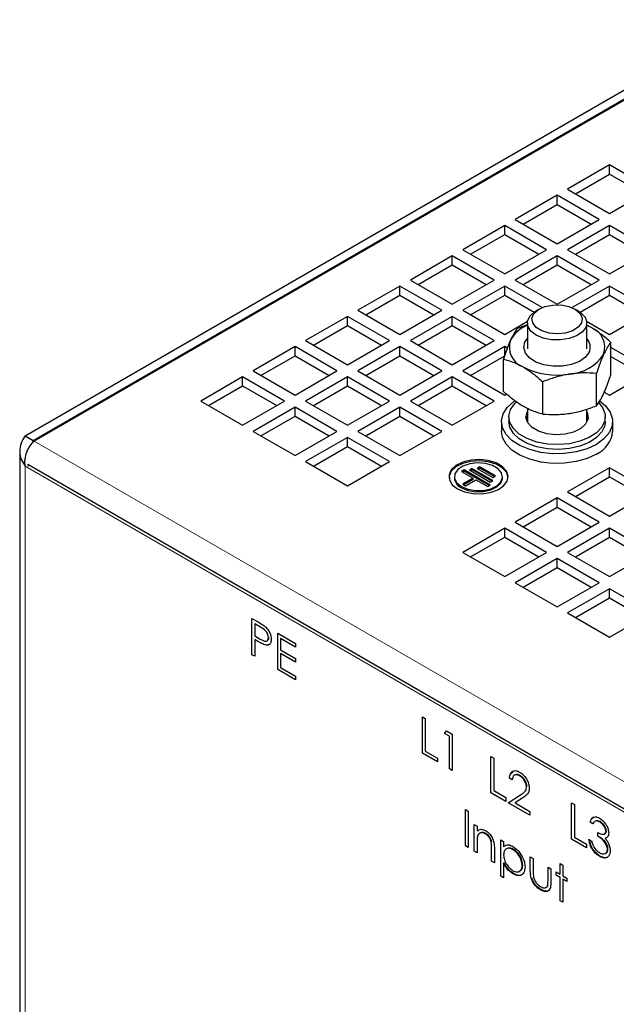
# Model space of a CAD drawing. Header units: millimetres. Extents: x 5 to 418, y 2 to 292.
# Tile 7 of 15: x 229 to 261, y 127 to 180. Entities that reach past the tile are written whole.
import ezdxf

# ---------------------------------------------------------------- set-up
doc = ezdxf.new("R2010")
doc.units = ezdxf.units.MM

msp = doc.modelspace()

# ---------------------------------------------------------------- linework, layer by layer
at = {"color": 7, "linetype": 'Continuous', "lineweight": 25}
for p, q in [((229.0526, 157.2126), (267.9434, 179.6639)), ((229.4768, 156.9677), (267.8868, 179.1413)), ((267.7172, 178.9781), (229.5334, 156.9351)), ((260.5895, 171.8263), (258.3268, 170.5201)), ((262.8523, 170.5201), (260.5895, 171.8263)), ((260.5895, 171.3364), (260.5895, 171.8263)), ((258.7511, 170.2751), (260.5895, 171.3364)), ((260.5895, 171.3364), (262.4279, 170.2751)), ((258.3268, 170.5201), (260.5895, 169.2138)), ((260.5895, 169.2138), (262.8523, 170.5201)), ((257.7611, 170.1935), (255.4983, 168.8873)), ((260.0238, 168.8873), (257.7611, 170.1935)), ((257.7611, 169.7036), (257.7611, 170.1935)), ((255.9227, 168.6423), (257.7611, 169.7036)), ((257.7611, 169.7036), (259.5995, 168.6423)), ((254.9327, 168.5607), (252.6699, 167.2544)), ((257.1954, 167.2544), (254.9327, 168.5607)), ((254.9327, 168.0708), (254.9327, 168.5607)), ((255.4983, 168.8873), (257.7611, 167.581)), ((257.7611, 167.581), (260.0238, 168.8873)), ((260.5895, 168.5607), (258.3268, 167.2544)), ((262.8523, 167.2544), (260.5895, 168.5607)), ((260.5895, 168.0708), (260.5895, 168.5607)), ((253.0943, 167.0095), (254.9327, 168.0708)), ((254.9327, 168.0708), (256.7711, 167.0095)), ((258.7511, 167.0095), (260.5895, 168.0708)), ((260.5895, 168.0708), (262.4279, 167.0095)), ((252.1042, 166.9279), (249.8415, 165.6216)), ((254.367, 165.6216), (252.1042, 166.9279)), ((252.1042, 166.438), (252.1042, 166.9279)), ((252.6699, 167.2544), (254.9327, 165.9482)), ((254.9327, 165.9482), (257.1954, 167.2544)), ((257.7611, 166.9279), (255.4983, 165.6216)), ((260.0238, 165.6216), (257.7611, 166.9279)), ((257.7611, 166.438), (257.7611, 166.9279)), ((258.3268, 167.2544), (260.5895, 165.9482)), ((260.5895, 165.9482), (262.8523, 167.2544)), ((250.2658, 165.3767), (252.1042, 166.438)), ((252.1042, 166.438), (253.9426, 165.3767)), ((255.9227, 165.3767), (257.7611, 166.438)), ((257.7611, 166.438), (259.5995, 165.3767)), ((249.2758, 165.2951), (247.0131, 163.9888)), ((251.5385, 163.9888), (249.2758, 165.2951)), ((249.2758, 164.8051), (249.2758, 165.2951)), ((249.8415, 165.6216), (252.1042, 164.3154)), ((252.1042, 164.3154), (254.367, 165.6216)), ((254.9327, 165.2951), (252.6699, 163.9888)), ((256.9503, 164.1303), (254.9327, 165.2951)), ((254.9327, 164.8051), (254.9327, 165.2951)), ((255.4983, 165.6216), (257.7611, 164.3154)), ((257.7611, 164.3154), (260.0238, 165.6216)), ((260.5895, 165.2951), (258.5719, 164.1303)), ((262.8523, 163.9888), (260.5895, 165.2951)), ((260.5895, 164.8051), (260.5895, 165.2951)), ((247.4374, 163.7439), (249.2758, 164.8051)), ((249.2758, 164.8051), (251.1142, 163.7439)), ((253.0943, 163.7439), (254.9327, 164.8051)), ((254.9327, 164.8051), (256.5215, 163.888)), ((259.0007, 163.888), (260.5895, 164.8051)), ((260.5895, 164.8051), (262.4279, 163.7439)), ((246.4474, 163.6623), (244.1846, 162.356)), ((248.7101, 162.356), (246.4474, 163.6623)), ((246.4474, 163.1723), (246.4474, 163.6623)), ((247.0131, 163.9888), (249.2758, 162.6826)), ((249.2758, 162.6826), (251.5385, 163.9888)), ((252.1042, 163.6623), (249.8415, 162.356)), ((254.367, 162.356), (252.1042, 163.6623)), ((252.1042, 163.1723), (252.1042, 163.6623)), ((252.6699, 163.9888), (254.9327, 162.6826)), ((256.7993, 164.055), (256.6295, 163.957)), ((258.8926, 163.957), (258.7229, 164.055)), ((260.5895, 162.6826), (262.8523, 163.9888)), ((244.609, 162.111), (246.4474, 163.1723)), ((246.4474, 163.1723), (248.2858, 162.111)), ((250.2658, 162.111), (252.1042, 163.1723)), ((252.1042, 163.1723), (253.9426, 162.111)), ((254.9327, 162.6826), (256.1691, 163.3963)), ((255.6375, 163.033), (256.1611, 163.2155)), ((256.1611, 163.304), (256.1611, 161.9041)), ((259.3531, 163.3963), (260.5895, 162.6826)), ((259.3611, 161.9041), (259.3611, 163.304)), ((259.599, 163.0592), (259.3611, 163.1806)), ((243.619, 162.0294), (241.3562, 160.7232)), ((245.8817, 160.7232), (243.619, 162.0294)), ((243.619, 161.5395), (243.619, 162.0294)), ((244.1846, 162.356), (246.4474, 161.0497)), ((246.4474, 161.0497), (248.7101, 162.356)), ((249.2758, 162.0294), (247.0131, 160.7232)), ((251.5385, 160.7232), (249.2758, 162.0294)), ((249.2758, 161.5395), (249.2758, 162.0294)), ((249.8415, 162.356), (252.1042, 161.0497)), ((252.1042, 161.0497), (254.367, 162.356)), ((254.9327, 162.0294), (252.6699, 160.7232)), ((255.0744, 161.9476), (254.9327, 162.0294)), ((254.9327, 161.5395), (254.9327, 162.0294)), ((260.6608, 160.5133), (260.6608, 162.257)), ((241.7805, 160.4782), (243.619, 161.5395)), ((243.619, 161.5395), (245.4574, 160.4782)), ((247.4374, 160.4782), (249.2758, 161.5395)), ((249.2758, 161.5395), (251.1142, 160.4782)), ((253.0943, 160.4782), (254.9327, 161.5395)), ((262.8523, 160.7232), (260.6608, 161.9883)), ((260.6608, 161.4984), (262.4279, 160.4782)), ((254.8614, 159.615), (254.8614, 161.3588)), ((241.3562, 160.7232), (243.619, 159.4169)), ((243.619, 159.4169), (245.8817, 160.7232)), ((247.0131, 160.7232), (249.2758, 159.4169)), ((249.2758, 159.4169), (251.5385, 160.7232)), ((252.6699, 160.7232), (254.9327, 159.4169)), ((259.8847, 158.839), (259.8847, 160.5828)), ((260.5895, 159.4169), (262.8523, 160.7232)), ((240.7905, 160.3966), (238.5278, 159.0904)), ((238.9521, 158.8454), (240.7905, 159.9067)), ((243.0533, 159.0904), (240.7905, 160.3966)), ((240.7905, 159.9067), (240.7905, 160.3966)), ((240.7905, 159.9067), (242.6289, 158.8454)), ((246.4474, 160.3966), (244.1846, 159.0904)), ((244.609, 158.8454), (246.4474, 159.9067)), ((248.7101, 159.0904), (246.4474, 160.3966)), ((246.4474, 159.9067), (246.4474, 160.3966)), ((246.4474, 159.9067), (248.2858, 158.8454)), ((252.1042, 160.3966), (249.8415, 159.0904)), ((250.2658, 158.8454), (252.1042, 159.9067)), ((254.367, 159.0904), (252.1042, 160.3966)), ((252.1042, 159.9067), (252.1042, 160.3966)), ((252.1042, 159.9067), (253.9426, 158.8454)), ((256.985, 158.3899), (256.985, 160.1337)), ((254.9327, 159.4169), (255.0296, 159.4729)), ((260.309, 159.5789), (260.5895, 159.4169)), ((238.5278, 159.0904), (240.7905, 157.7841)), ((240.7905, 157.7841), (243.0533, 159.0904)), ((244.1846, 159.0904), (246.4474, 157.7841)), ((246.4474, 157.7841), (248.7101, 159.0904)), ((249.8415, 159.0904), (252.1042, 157.7841)), ((252.1042, 157.7841), (254.367, 159.0904)), ((243.619, 158.7638), (241.3562, 157.4576)), ((241.7805, 157.2126), (243.619, 158.2739)), ((245.8817, 157.4576), (243.619, 158.7638)), ((243.619, 158.2739), (243.619, 158.7638)), ((243.619, 158.2739), (245.4574, 157.2126)), ((249.2758, 158.7638), (247.0131, 157.4576)), ((247.4374, 157.2126), (249.2758, 158.2739)), ((251.5385, 157.4576), (249.2758, 158.7638)), ((249.2758, 158.2739), (249.2758, 158.7638)), ((249.2758, 158.2739), (251.1142, 157.2126)), ((256.1611, 158.6985), (256.1611, 157.9457)), ((259.3611, 157.9457), (259.3611, 158.655)), ((254.7611, 157.9801), (254.7611, 157.4576)), ((255.1611, 158.2414), (255.1611, 157.9801)), ((260.3611, 157.9801), (260.3611, 158.2414)), ((260.7611, 157.4576), (260.7611, 157.9801)), ((229.0526, 157.2126), (229.4768, 156.9677)), ((241.3562, 157.4576), (243.619, 156.1513)), ((243.619, 156.1513), (245.8817, 157.4576)), ((247.0131, 157.4576), (249.2758, 156.1513)), ((249.2758, 156.1513), (251.5385, 157.4576)), ((229.4768, 156.9677), (229.4374, 156.8225)), ((246.4474, 157.131), (244.1846, 155.8247)), ((248.7101, 155.8247), (246.4474, 157.131)), ((246.4474, 156.6411), (246.4474, 157.131)), ((228.7597, 156.3961), (228.7597, 100.7081)), ((244.609, 155.5798), (246.4474, 156.6411)), ((246.4474, 156.6411), (248.2858, 155.5798)), ((229.1968, 155.663), (229.2083, 155.6696)), ((272.7546, 130.5176), (229.1968, 155.663)), ((229.1968, 155.663), (229.1968, 155.5726)), ((244.1846, 155.8247), (246.4474, 154.5185)), ((246.4474, 154.5185), (248.7101, 155.8247)), ((252.7439, 155.3776), (252.6024, 155.2959)), ((252.6024, 155.2959), (253.2388, 154.9285)), ((252.7439, 155.3122), (252.659, 155.2633)), ((254.1581, 154.5612), (252.7439, 155.3776)), ((252.7439, 155.3122), (252.7439, 155.3776)), ((254.1015, 154.5285), (252.7439, 155.3122)), ((253.1681, 155.4592), (253.0267, 155.3776)), ((253.0267, 155.3776), (254.1581, 154.7244)), ((253.1681, 155.3939), (253.0833, 155.3449)), ((254.2995, 154.8061), (253.1681, 155.4592)), ((253.1681, 155.3939), (253.1681, 155.4592)), ((254.2429, 154.7734), (253.1681, 155.3939)), ((253.5924, 155.5409), (253.451, 155.4592)), ((253.451, 155.4592), (254.2995, 154.9694)), ((253.5924, 155.4755), (253.5075, 155.4266)), ((254.4409, 155.051), (253.5924, 155.5409)), ((253.5924, 155.4755), (253.5924, 155.5409)), ((254.3843, 155.0183), (253.5924, 155.4755)), ((260.5895, 155.4982), (258.3268, 154.1919)), ((262.8523, 154.1919), (260.5895, 155.4982)), ((260.5895, 155.0082), (260.5895, 155.4982)), ((252.2184, 155.0083), (252.2184, 154.943)), ((253.2388, 154.9285), (252.6731, 154.602)), ((252.6731, 154.602), (252.8146, 154.5203)), ((253.2388, 154.8632), (252.7297, 154.5693)), ((252.8146, 154.5203), (253.3802, 154.8469)), ((253.2388, 154.8632), (253.2388, 154.9285)), ((253.3802, 154.8469), (254.0166, 154.4795)), ((254.0166, 154.4795), (254.1581, 154.5612)), ((254.1581, 154.7244), (254.2995, 154.8061)), ((254.2995, 154.9694), (254.4409, 155.051)), ((254.8184, 154.943), (254.8184, 155.0083)), ((258.7511, 153.947), (260.5895, 155.0082)), ((260.5895, 155.0082), (262.4279, 153.947)), ((258.3268, 154.1919), (260.5895, 152.8857)), ((260.5895, 152.8857), (262.8523, 154.1919)), ((257.7611, 153.8654), (255.4983, 152.5591)), ((260.0238, 152.5591), (257.7611, 153.8654)), ((257.7611, 153.3754), (257.7611, 153.8654)), ((255.9227, 152.3141), (257.7611, 153.3754)), ((257.7611, 153.3754), (259.5995, 152.3141)), ((255.4983, 152.5591), (257.7611, 151.2529)), ((257.7611, 151.2529), (260.0238, 152.5591)), ((254.9327, 152.2325), (252.6699, 150.9263)), ((257.1954, 150.9263), (254.9327, 152.2325)), ((254.9327, 151.7426), (254.9327, 152.2325)), ((260.5895, 152.2325), (258.3268, 150.9263)), ((262.8523, 150.9263), (260.5895, 152.2325)), ((260.5895, 151.7426), (260.5895, 152.2325)), ((253.0943, 150.6813), (254.9327, 151.7426)), ((254.9327, 151.7426), (256.7711, 150.6813)), ((258.7511, 150.6813), (260.5895, 151.7426)), ((260.5895, 151.7426), (262.4279, 150.6813)), ((252.6699, 150.9263), (254.9327, 149.62)), ((254.9327, 149.62), (257.1954, 150.9263)), ((258.3268, 150.9263), (260.5895, 149.62)), ((260.5895, 149.62), (262.8523, 150.9263)), ((257.7611, 150.5997), (255.4983, 149.2935)), ((260.0238, 149.2935), (257.7611, 150.5997)), ((257.7611, 150.1098), (257.7611, 150.5997)), ((255.9227, 149.0485), (257.7611, 150.1098)), ((257.7611, 150.1098), (259.5995, 149.0485)), ((255.4983, 149.2935), (257.7611, 147.9872)), ((257.7611, 147.9872), (260.0238, 149.2935)), ((260.5895, 148.9669), (258.3268, 147.6607)), ((262.8523, 147.6607), (260.5895, 148.9669)), ((260.5895, 148.477), (260.5895, 148.9669)), ((258.7511, 147.4157), (260.5895, 148.477)), ((260.5895, 148.477), (262.4279, 147.4157)), ((258.3268, 147.6607), (260.5895, 146.3544)), ((260.5895, 146.3544), (262.8523, 147.6607)), ((241.2909, 147.3715), (241.6238, 147.1793)), ((241.2909, 145.4118), (241.2909, 147.3715)), ((241.4461, 147.0842), (241.4432, 147.0825)), ((241.4432, 147.0825), (241.4432, 146.4293)), ((241.7536, 146.9034), (241.4432, 147.0825)), ((241.4432, 146.4293), (241.7404, 146.2535)), ((241.4461, 146.2299), (241.4432, 146.2283)), ((241.4432, 146.2283), (241.4432, 145.3238)), ((241.5646, 146.1582), (241.4432, 146.2283)), ((242.1858, 146.3317), (242.183, 146.3301)), ((242.6834, 146.5676), (243.6407, 146.015)), ((242.6834, 144.6079), (242.6834, 146.5676)), ((242.8385, 146.2803), (242.8357, 146.2787)), ((242.8357, 146.2787), (242.8357, 145.6757)), ((243.6407, 145.814), (242.8357, 146.2787)), ((241.9995, 145.9426), (241.9967, 145.941)), ((242.2055, 145.9566), (242.1476, 145.9396)), ((242.8357, 145.6757), (243.6407, 145.211)), ((243.6407, 146.015), (243.6407, 145.814)), ((241.2938, 145.4134), (241.2909, 145.4118)), ((241.4432, 145.3238), (241.2909, 145.4118)), ((242.8385, 145.4763), (242.8357, 145.4747)), ((242.8357, 145.4747), (242.8357, 144.721)), ((243.6407, 145.01), (242.8357, 145.4747)), ((243.6407, 145.211), (243.6407, 145.01)), ((242.6862, 144.6095), (242.6834, 144.6079)), ((243.6407, 144.0553), (242.6834, 144.6079)), ((242.8357, 144.721), (243.6407, 144.2563)), ((243.6407, 144.2563), (243.6407, 144.0553)), ((250.4942, 142.0585), (250.6465, 141.9706)), ((250.4942, 140.0988), (250.4942, 142.0585)), ((250.6465, 141.9706), (250.6465, 140.2119)), ((251.6908, 141.1667), (251.7905, 141.3102)), ((251.7905, 141.3102), (252.1042, 141.1291)), ((251.6937, 141.1684), (251.6908, 141.1667)), ((251.9519, 141.016), (251.6908, 141.1667)), ((251.9548, 141.0176), (251.9519, 141.016)), ((251.9519, 139.2573), (251.9519, 141.016)), ((252.1042, 141.1291), (252.1042, 139.1694)), ((250.497, 140.1005), (250.4942, 140.0988)), ((251.2992, 139.6341), (250.4942, 140.0988)), ((250.6465, 140.2119), (251.2992, 139.8351)), ((251.2992, 139.8351), (251.2992, 139.6341)), ((254.1929, 139.9233), (254.3452, 139.8354)), ((254.1929, 137.9636), (254.1929, 139.9233)), ((254.3452, 139.8354), (254.3452, 138.0767)), ((251.9548, 139.2589), (251.9519, 139.2573)), ((252.1042, 139.1694), (251.9519, 139.2573)), ((255.1966, 138.7442), (255.1937, 138.7425)), ((255.346, 138.6546), (255.1937, 138.7425)), ((255.2728, 139.0068), (255.3663, 139.0985)), ((255.7422, 138.8814), (255.7394, 138.8798)), ((256.1104, 138.2716), (256.1075, 138.27)), ((254.1957, 137.9652), (254.1929, 137.9636)), ((254.9979, 137.4989), (254.1929, 137.9636)), ((254.3452, 138.0767), (254.9979, 137.6999)), ((254.9979, 137.6999), (254.9979, 137.4989)), ((255.1285, 137.4235), (255.7866, 137.8546)), ((255.9165, 137.6929), (255.4919, 137.4147)), ((252.8113, 137.0527), (252.9636, 136.9648)), ((252.8113, 135.093), (252.8113, 137.0527)), ((255.1313, 137.4251), (255.1285, 137.4235)), ((256.2816, 136.7578), (255.1285, 137.4235)), ((255.4919, 137.4147), (256.2816, 136.9588)), ((258.5443, 137.4113), (258.6966, 137.3234)), ((258.5443, 135.4516), (258.5443, 137.4113)), ((258.6966, 137.3234), (258.6966, 135.5647)), ((252.9636, 136.9648), (252.9636, 135.0051)), ((256.2816, 136.9588), (256.2816, 136.7578)), ((259.6457, 136.5743), (259.7642, 136.6598)), ((253.29, 136.2488), (253.4423, 136.1609)), ((253.29, 134.8167), (253.29, 136.2488)), ((253.4423, 136.1609), (253.4423, 135.9026)), ((259.548, 136.3829), (259.5452, 136.3813)), ((259.6975, 136.2934), (259.5452, 136.3813)), ((260.0552, 136.3916), (260.0524, 136.39)), ((253.4451, 135.9042), (253.4423, 135.9026)), ((253.4706, 135.9189), (253.5158, 135.9364)), ((253.8905, 135.7547), (253.8876, 135.753)), ((258.5472, 135.4532), (258.5443, 135.4516)), ((259.3494, 134.9869), (258.5443, 135.4516)), ((258.6966, 135.5647), (259.3494, 135.1878)), ((259.4799, 135.4391), (259.6322, 135.3512)), ((259.9586, 135.615), (259.9586, 135.816)), ((259.9614, 135.6167), (259.9586, 135.615)), ((260.3506, 135.5097), (260.3478, 135.5081)), ((260.3965, 135.8872), (260.3937, 135.8855)), ((252.8142, 135.0946), (252.8113, 135.093)), ((252.9636, 135.0051), (252.8113, 135.093)), ((253.4423, 135.2466), (253.4423, 134.7288)), ((254.2104, 135.2881), (254.2075, 135.2865)), ((254.2256, 134.2766), (254.2256, 134.9503)), ((254.3779, 134.92), (254.3779, 134.1887)), ((254.726, 135.4198), (254.8783, 135.3319)), ((254.726, 133.4601), (254.726, 135.4198)), ((254.8783, 135.3319), (254.8783, 135.0669)), ((254.8811, 135.0685), (254.8783, 135.0669)), ((259.3494, 135.1878), (259.3494, 134.9869)), ((260.509, 134.9154), (260.4807, 134.899)), ((253.2928, 134.8183), (253.29, 134.8167)), ((253.4423, 134.7288), (253.29, 134.8167)), ((255.3808, 134.8943), (255.378, 134.8927)), ((256.3142, 134.5029), (256.4665, 134.415)), ((256.3142, 133.8187), (256.3142, 134.5029)), ((256.4665, 134.415), (256.4665, 133.7508)), ((260.0488, 134.5361), (260.0459, 134.5345)), ((254.2284, 134.2782), (254.2256, 134.2766)), ((254.3779, 134.1887), (254.2256, 134.2766)), ((254.8811, 134.1609), (254.8783, 134.1593)), ((254.8783, 134.1593), (254.8783, 133.3722)), ((255.8819, 134.0417), (255.8791, 134.04)), ((257.2716, 133.9503), (257.4239, 133.8624)), ((257.2716, 133.2861), (257.2716, 133.9503)), ((257.4239, 133.8624), (257.4239, 133.1652)), ((257.9243, 134.1513), (258.0766, 134.0634)), ((257.9243, 133.5735), (257.9243, 134.1513)), ((258.0766, 134.0634), (258.0766, 133.4856)), ((254.7288, 133.4617), (254.726, 133.4601)), ((254.8783, 133.3722), (254.726, 133.4601)), ((255.387, 133.5843), (255.3841, 133.5827)), ((257.7067, 133.6991), (257.9243, 133.5735)), ((257.7067, 133.5232), (257.7067, 133.6991)), ((257.7095, 133.5248), (257.7067, 133.5232)), ((257.9243, 133.3976), (257.7067, 133.5232)), ((257.9271, 133.5751), (257.9243, 133.5735)), ((257.9271, 133.3992), (257.9243, 133.3976)), ((257.9243, 132.1414), (257.9243, 133.3976)), ((258.0766, 133.4856), (258.2941, 133.36)), ((258.0794, 133.3113), (258.0766, 133.3097)), ((258.2941, 133.36), (258.2941, 133.1841)), ((257.2492, 132.9532), (257.2464, 132.9516)), ((258.0766, 133.3097), (258.0766, 132.0535)), ((258.2941, 133.1841), (258.0766, 133.3097)), ((256.8729, 132.7265), (256.8701, 132.7248)), ((257.9271, 132.143), (257.9243, 132.1414)), ((258.0766, 132.0535), (257.9243, 132.1414))]:
    msp.add_line(p, q, dxfattribs=at)
at = {"color": 7, "linetype": 'Continuous', "lineweight": 18}
for p, q in [((229.4768, 156.8687), (229.4768, 156.9677)), ((273.8266, 131.3651), (229.5334, 156.9351)), ((272.8932, 130.271), (229.0526, 155.5797)), ((229.0526, 155.5797), (229.0526, 100.7081)), ((241.7564, 146.905), (241.7536, 146.9034)), ((241.5674, 146.1599), (241.5646, 146.1582)), ((255.7895, 137.8563), (255.7866, 137.8546)), ((254.2284, 134.9519), (254.2256, 134.9503)), ((256.3171, 133.8203), (256.3142, 133.8187)), ((257.2744, 133.2877), (257.2716, 133.2861))]:
    msp.add_line(p, q, dxfattribs=at)
at = {"color": 7, "linetype": 'Continuous', "lineweight": 25, "flags": 128}
for points in [[(256.5131, 163.8119), (256.7562, 164.029), (257.1081, 164.1887), (257.5309, 164.2737), (257.9786, 164.275), (258.4027, 164.1922), (258.7573, 164.0344), (259.0039, 163.8187), (259.1159, 163.5685), (259.081, 163.3108), (258.9031, 163.0737), (258.6015, 162.8827), (258.2088, 162.7586), (257.7675, 162.7149), (257.3256, 162.7562), (256.9309, 162.8781), (256.6261, 163.0674), (256.4443, 163.3036), (256.4052, 163.5611), (256.5131, 163.8119)], [(258.8926, 163.957), (259.0458, 163.8545), (259.2698, 163.6115), (259.3598, 163.3411), (259.3077, 163.0674), (259.1182, 162.8147), (258.8081, 162.6055), (258.405, 162.4584), (257.9446, 162.3864), (257.468, 162.396), (257.0174, 162.4862), (256.6329, 162.6491), (256.3486, 162.8701), (256.1898, 163.1298), (256.1707, 163.4049), (256.2928, 163.671), (256.2928, 163.671)], [(256.2928, 163.671), (256.5455, 163.9045), (256.6295, 163.957)], [(259.4981, 161.7292), (259.2968, 161.4576), (258.971, 161.2297), (258.5473, 161.064), (258.0599, 160.9739), (257.5482, 160.9668), (257.0538, 161.0432), (256.6167, 161.1969), (256.2723, 161.4154), (256.0486, 161.6811), (255.9635, 161.9725), (256.0241, 162.2658), (256.1611, 162.4712)], [(259.8831, 156.7559), (259.3776, 156.5212), (258.7966, 156.3547), (258.1671, 156.2642), (257.5186, 156.2539), (256.8815, 156.3244), (256.2855, 156.4723), (255.7585, 156.6906), (255.3251, 156.9693), (255.0056, 157.2952), (254.815, 157.6532), (254.7622, 158.0265), (254.8495, 158.3975), (255.073, 158.7491), (255.4222, 159.0647), (255.4773, 159.1032)], [(260.0133, 158.9914), (260.2288, 158.714), (260.3511, 158.3727), (260.3338, 158.0244), (260.1777, 157.6877), (259.8914, 157.3809), (259.4902, 157.1205), (258.9958, 156.9205), (258.4349, 156.7918), (257.8376, 156.7411), (257.2362, 156.7714), (256.6631, 156.8809), (256.1492, 157.0638), (255.7221, 157.3101), (255.4051, 157.6067), (255.215, 157.9374), (255.1622, 158.2846), (255.2495, 158.6294), (255.4722, 158.9533), (255.5654, 159.0453)], [(260.0537, 159.0971), (260.3721, 158.833), (260.6287, 158.489), (260.7511, 158.1213), (260.7338, 157.7469), (260.5774, 157.3835), (260.2894, 157.0479), (259.8831, 156.7559)], [(259.3611, 158.5371), (259.4117, 158.4221), (259.4306, 158.1332), (259.3011, 157.8539), (259.0348, 157.6091), (258.6554, 157.4204), (258.1964, 157.3047), (257.6988, 157.2723), (257.2067, 157.3259), (256.7639, 157.4609), (256.4097, 157.6653), (256.1756, 157.9208), (256.0823, 158.2048), (256.1382, 158.4921), (256.1611, 158.5371)], [(256.0964, 158.1108), (256.1382, 158.2308), (256.1611, 158.2759)], [(256.1611, 158.2759), (256.1103, 158.1601), (256.0964, 158.1108)], [(259.3611, 158.2759), (259.4117, 158.1608), (259.4258, 158.1108)], [(259.4258, 158.1108), (259.3837, 158.2315), (259.3611, 158.2759)], [(260.3611, 157.9801), (260.3338, 157.7631), (260.1777, 157.4264), (259.8914, 157.1196), (259.4902, 156.8592), (258.9958, 156.6592), (258.4349, 156.5305), (257.8376, 156.4798), (257.2362, 156.5101), (256.6631, 156.6196), (256.1492, 156.8025), (255.7221, 157.0488), (255.4051, 157.3454), (255.215, 157.6761), (255.1611, 157.9801)], [(259.8831, 156.2333), (259.3776, 155.9986), (258.7966, 155.8321), (258.1671, 155.7416), (257.5186, 155.7314), (256.8815, 155.8018), (256.2855, 155.9497), (255.7585, 156.1681), (255.3251, 156.4467), (255.0056, 156.7727), (254.815, 157.1306), (254.7611, 157.4576)], [(255.1174, 154.9757), (255.1173, 154.9775), (255.0287, 155.2481), (254.8058, 155.4915), (254.4686, 155.6862), (254.0469, 155.8148), (253.5783, 155.866), (253.1043, 155.8352), (252.6672, 155.7251), (252.3057, 155.5455), (252.0519, 155.3124), (251.9285, 155.0464), (251.9194, 154.9757)], [(252.3871, 154.3552), (252.7708, 154.1917), (253.221, 154.1008), (253.6976, 154.0905), (254.1583, 154.1617), (254.5621, 154.3082), (254.8732, 154.5169), (255.0639, 154.7693), (255.1173, 155.0429), (255.0287, 155.3134), (254.8058, 155.5568), (254.4686, 155.7515), (254.0469, 155.8802), (253.5783, 155.9313), (253.1043, 155.9005), (252.6672, 155.7904), (252.3057, 155.6108), (252.0519, 155.3777), (251.9285, 155.1117), (251.9463, 154.8366), (252.1039, 154.5767), (252.3871, 154.3552)], [(252.5992, 154.4777), (252.9475, 154.3341), (253.3576, 154.2636), (253.7852, 154.2738), (254.1839, 154.3636), (254.5105, 154.5233), (254.7295, 154.7355), (254.8173, 154.9773), (254.7644, 155.2225), (254.5765, 155.4444), (254.2738, 155.6191), (253.8894, 155.7276), (253.4647, 155.7582), (253.0459, 155.7075), (252.6783, 155.581), (252.4017, 155.3925), (252.2461, 155.1623), (252.2284, 154.9155), (252.3505, 154.6787), (252.5992, 154.4777)], [(252.5992, 154.4123), (252.9475, 154.2688), (253.3576, 154.1983), (253.7852, 154.2085), (254.1839, 154.2983), (254.5105, 154.458), (254.7295, 154.6702), (254.8173, 154.912), (254.8184, 154.943)]]:
    msp.add_lwpolyline(points, dxfattribs=at)
at = {"color": 7, "linetype": 'Continuous', "lineweight": 25}
for centre, radius, start, end in [((256.7853, 161.5448), 1.7509, 110.88531, 151.30252), ((259.1943, 161.9897), 1.1434, 340.57858, 69.27649), ((256.3278, 162.0053), 1.1434, 160.57858, 249.27649), ((258.8854, 161.9997), 0.6697, 336.17516, 44.74488), ((258.2924, 162.916), 2.3724, 273.44139, 326.58621), ((257.7568, 164.4816), 3.9918, 242.6565, 279.78042), ((259.284, 157.59), 1.483, 293.82838, 354.87699), ((252.842, 154.9885), 0.6252, 184.16873, 247.15141)]:
    msp.add_arc(centre, radius, start, end, dxfattribs=at)
for points, knots in [([(259.599, 163.0592), (259.5738, 163.0738), (259.4942, 163.1199), (259.4151, 163.1537), (259.3611, 163.1769)], [0, 0, 0, 0, 0.3163356, 1, 1, 1, 1]), ([(260.6608, 162.257), (260.4883, 162.4095), (260.1403, 162.7173), (259.7805, 162.9445), (259.599, 163.0592)], [0, 0, 0, 0, 0.495458, 1, 1, 1, 1]), ([(255.6375, 163.033), (255.6088, 162.9959), (255.5315, 162.8958), (255.4021, 162.6959), (255.3006, 162.4894), (255.2495, 162.3855)], [0, 0, 0, 0, 0.22660098, 0.61082089, 1, 1, 1, 1]), ([(255.2495, 162.3855), (255.2174, 162.314), (255.0861, 162.0211), (254.9581, 161.6439), (254.8614, 161.3588)], [0, 0, 0, 0, 0.2443658, 1, 1, 1, 1]), ([(260.6608, 162.257), (260.6321, 162.2205), (260.5057, 162.0594), (260.3743, 161.8057), (260.2727, 161.6095)], [0, 0, 0, 0, 0.2269026, 1, 1, 1, 1]), ([(260.2727, 161.6095), (260.2406, 161.538), (260.1093, 161.2452), (259.9814, 160.8679), (259.8847, 160.5828)], [0, 0, 0, 0, 0.2443658, 1, 1, 1, 1]), ([(254.8614, 161.3588), (255.0339, 161.3123), (255.3819, 161.2185), (255.7417, 161.0306), (255.9232, 160.9358)], [0, 0, 0, 0, 0.495458, 1, 1, 1, 1]), ([(255.9232, 160.9358), (255.9484, 160.9211), (256.139, 160.8094), (256.4983, 160.5607), (256.8218, 160.2769), (256.985, 160.1337)], [0, 0, 0, 0, 0.0700769, 0.5307777, 1, 1, 1, 1]), ([(258.4349, 160.5478), (258.4005, 160.5423), (258.1402, 160.5003), (257.6496, 160.3829), (257.2079, 160.2172), (256.985, 160.1337)], [0, 0, 0, 0, 0.0700769, 0.5307777, 1, 1, 1, 1]), ([(259.8847, 160.5828), (259.6492, 160.5993), (259.174, 160.6327), (258.6827, 160.5763), (258.4349, 160.5478)], [0, 0, 0, 0, 0.495458, 1, 1, 1, 1]), ([(260.2727, 159.4865), (260.3743, 159.7286), (260.5057, 160.0418), (260.6321, 160.4261), (260.6608, 160.5133)], [0, 0, 0, 0, 0.7730974, 1, 1, 1, 1]), ([(255.9232, 158.8128), (255.8981, 158.8276), (255.7075, 158.9392), (255.3481, 159.188), (255.0246, 159.4718), (254.8614, 159.615)], [0, 0, 0, 0, 0.07007691, 0.53077766, 1, 1, 1, 1]), ([(259.8847, 158.839), (259.9814, 158.9711), (260.1093, 159.1459), (260.2406, 159.4196), (260.2727, 159.4865)], [0, 0, 0, 0, 0.7556342, 1, 1, 1, 1]), ([(256.985, 158.3899), (256.8126, 158.4364), (256.4645, 158.5302), (256.1048, 158.718), (255.9232, 158.8128)], [0, 0, 0, 0, 0.495458, 1, 1, 1, 1]), ([(258.4349, 158.4248), (258.4692, 158.4304), (258.7295, 158.4724), (259.2201, 158.5898), (259.6618, 158.7554), (259.8847, 158.839)], [0, 0, 0, 0, 0.07007691, 0.53077766, 1, 1, 1, 1]), ([(256.985, 158.3899), (257.2205, 158.3734), (257.6957, 158.34), (258.187, 158.3964), (258.4349, 158.4248)], [0, 0, 0, 0, 0.495458, 1, 1, 1, 1]), ([(229.0526, 157.2126), (228.9692, 157.0824), (228.8024, 156.8219), (228.7354, 156.3792), (228.8128, 155.9492), (228.9748, 155.6996), (229.0526, 155.5797)], [0, 0, 0, 0, 0.2546949, 0.5095867, 0.7644797, 1, 1, 1, 1]), ([(241.6238, 147.1793), (241.6963, 147.1377), (241.8258, 147.0634), (241.9539, 146.9685), (242.0103, 146.9267)], [0, 0, 0, 0, 0.5603137, 1, 1, 1, 1]), ([(242.183, 146.3301), (242.1754, 146.3907), (242.1639, 146.482), (242.1013, 146.6065), (241.9813, 146.7748), (241.8547, 146.8462), (241.7536, 146.9034)], [0, 0, 0, 0, 0.2490256, 0.3747335, 0.5004077, 1, 1, 1, 1]), ([(242.0103, 146.9267), (242.0618, 146.8755), (242.1649, 146.7729), (242.272, 146.5789), (242.3277, 146.3959), (242.3327, 146.2939), (242.3353, 146.2429)], [0, 0, 0, 0, 0.2797199, 0.5593949, 0.7795065, 1, 1, 1, 1]), ([(241.9967, 145.941), (241.9164, 145.9757), (241.7729, 146.0377), (241.6283, 146.1214), (241.5646, 146.1582)], [0, 0, 0, 0, 0.55969422, 1, 1, 1, 1]), ([(241.7404, 146.2535), (241.8438, 146.1932), (241.9733, 146.1177), (242.0985, 146.1438), (242.164, 146.1959), (242.1754, 146.2765), (242.183, 146.3301)], [0, 0, 0, 0, 0.4997202, 0.6253683, 0.7510353, 1, 1, 1, 1]), ([(242.3353, 146.2429), (242.3313, 146.1806), (242.3232, 146.0562), (242.2381, 145.9481), (242.1225, 145.9133), (242.0387, 145.9318), (241.9967, 145.941)], [0, 0, 0, 0, 0.2800989, 0.5593238, 0.7794579, 1, 1, 1, 1]), ([(242.1615, 146.1954), (242.165, 146.1981), (242.2008, 146.226), (242.2063, 146.2894), (242.2113, 146.3464)], [0, 0, 0, 0, 0.0999201, 1, 1, 1, 1]), ([(255.1937, 138.7425), (255.2036, 138.8322), (255.2233, 139.0112), (255.3685, 139.1446), (255.5524, 139.1696), (255.6822, 139.1074), (255.7472, 139.0763)], [0, 0, 0, 0, 0.28003311, 0.55955072, 0.77966886, 1, 1, 1, 1]), ([(255.7394, 138.8798), (255.6814, 138.9065), (255.5656, 138.9597), (255.4347, 138.9128), (255.3645, 138.8), (255.3522, 138.7031), (255.346, 138.6546)], [0, 0, 0, 0, 0.2797288, 0.5589686, 0.7791934, 1, 1, 1, 1]), ([(255.7677, 138.8961), (255.7078, 138.927), (255.619, 138.9728), (255.5547, 138.9429), (255.5338, 138.9331)], [0, 0, 0, 0, 0.67404481, 1, 1, 1, 1]), ([(256.1075, 138.27), (256.1004, 138.3347), (256.086, 138.4643), (255.9825, 138.6524), (255.8632, 138.7974), (255.7807, 138.8523), (255.7394, 138.8798)], [0, 0, 0, 0, 0.2791505, 0.5589598, 0.7793409, 1, 1, 1, 1]), ([(255.7472, 139.0763), (255.8229, 139.0244), (255.9741, 138.9209), (256.1421, 138.6643), (256.2438, 138.4119), (256.2545, 138.2692), (256.2598, 138.1978)], [0, 0, 0, 0, 0.2798903, 0.5592237, 0.7795824, 1, 1, 1, 1]), ([(256.1358, 138.2863), (256.1286, 138.351), (256.1142, 138.4806), (256.0108, 138.6687), (255.8915, 138.8138), (255.809, 138.8687), (255.7677, 138.8961)], [0, 0, 0, 0, 0.2791505, 0.5589598, 0.7793409, 1, 1, 1, 1]), ([(255.7866, 137.8546), (255.8681, 137.9043), (255.9816, 137.9735), (256.0938, 138.1179), (256.103, 138.2193), (256.1075, 138.27)], [0, 0, 0, 0, 0.5607551, 0.780531, 1, 1, 1, 1]), ([(256.2598, 138.1978), (256.253, 138.124), (256.2392, 137.9764), (256.1034, 137.8197), (255.9874, 137.741), (255.9165, 137.6929)], [0, 0, 0, 0, 0.27928789, 0.55915378, 1, 1, 1, 1]), ([(259.5452, 136.3813), (259.5647, 136.4453), (259.6038, 136.5733), (259.7335, 136.665), (259.8904, 136.6701), (259.997, 136.6181), (260.0503, 136.5921)], [0, 0, 0, 0, 0.2802877, 0.5596797, 0.7797465, 1, 1, 1, 1]), ([(260.0503, 136.5921), (260.1191, 136.5439), (260.2564, 136.4476), (260.4208, 136.2268), (260.5252, 135.9957), (260.5391, 135.8631), (260.546, 135.7968)], [0, 0, 0, 0, 0.280085, 0.5598683, 0.7800992, 1, 1, 1, 1]), ([(253.4423, 135.9026), (253.5147, 135.9508), (253.6441, 136.0372), (253.8315, 135.9514), (253.9142, 135.9136)], [0, 0, 0, 0, 0.5591406, 1, 1, 1, 1]), ([(260.0524, 136.39), (260.0083, 136.4114), (259.9201, 136.4542), (259.7799, 136.437), (259.7287, 136.3478), (259.6975, 136.2934)], [0, 0, 0, 0, 0.2806217, 0.560395, 1, 1, 1, 1]), ([(260.0807, 136.4063), (260.0357, 136.4295), (259.9581, 136.4697), (259.8953, 136.4544), (259.8689, 136.448)], [0, 0, 0, 0, 0.579992, 1, 1, 1, 1]), ([(260.3937, 135.8855), (260.3851, 135.9418), (260.3678, 136.0548), (260.2379, 136.2567), (260.1227, 136.3395), (260.0524, 136.39)], [0, 0, 0, 0, 0.2788838, 0.5600398, 1, 1, 1, 1]), ([(260.422, 135.9019), (260.4134, 135.9581), (260.3961, 136.0711), (260.2662, 136.273), (260.151, 136.3558), (260.0807, 136.4063)], [0, 0, 0, 0, 0.2788838, 0.5600398, 1, 1, 1, 1]), ([(253.4658, 135.6174), (253.4573, 135.5509), (253.4421, 135.4321), (253.4422, 135.3033), (253.4423, 135.2466)], [0, 0, 0, 0, 0.55965757, 1, 1, 1, 1]), ([(253.8876, 135.753), (253.8339, 135.7776), (253.7262, 135.8269), (253.6004, 135.7984), (253.5083, 135.7311), (253.4799, 135.6553), (253.4658, 135.6174)], [0, 0, 0, 0, 0.2795632, 0.5594073, 0.779699, 1, 1, 1, 1]), ([(253.9159, 135.7694), (253.8625, 135.7935), (253.7557, 135.8417), (253.6396, 135.8228), (253.5916, 135.779), (253.5762, 135.765)], [0, 0, 0, 0, 0.40479429, 0.80999534, 1, 1, 1, 1]), ([(254.2075, 135.2865), (254.1954, 135.3391), (254.1711, 135.4441), (254.0608, 135.6331), (253.9533, 135.7076), (253.8876, 135.753)], [0, 0, 0, 0, 0.2811923, 0.5613307, 1, 1, 1, 1]), ([(253.9142, 135.9136), (253.9698, 135.8759), (254.0809, 135.8005), (254.227, 135.6129), (254.3355, 135.3846), (254.3738, 135.1479), (254.3765, 134.9961), (254.3779, 134.92)], [0, 0, 0, 0, 0.1865964, 0.373039, 0.5593711, 0.7792538, 1, 1, 1, 1]), ([(254.2358, 135.3028), (254.2237, 135.3554), (254.1994, 135.4604), (254.0891, 135.6494), (253.9816, 135.7239), (253.9159, 135.7694)], [0, 0, 0, 0, 0.28119226, 0.56133067, 1, 1, 1, 1]), ([(260.0459, 134.5345), (259.9681, 134.5873), (259.8125, 134.6928), (259.6288, 134.9493), (259.5221, 135.2089), (259.494, 135.3623), (259.4799, 135.4391)], [0, 0, 0, 0, 0.2798859, 0.5589785, 0.7792629, 1, 1, 1, 1]), ([(260.0742, 134.5508), (259.9963, 134.6036), (259.8408, 134.7091), (259.6571, 134.9656), (259.5504, 135.2252), (259.5223, 135.3786), (259.5082, 135.4554)], [0, 0, 0, 0, 0.2798859, 0.5589785, 0.7792629, 1, 1, 1, 1]), ([(259.9586, 135.816), (260.0544, 135.7711), (260.198, 135.7036), (260.3392, 135.7366), (260.3868, 135.8069), (260.3914, 135.8593), (260.3937, 135.8855)], [0, 0, 0, 0, 0.4994059, 0.7489727, 0.8745403, 1, 1, 1, 1]), ([(260.4807, 134.899), (260.4783, 134.9346), (260.4733, 135.0058), (260.4204, 135.1599), (260.2628, 135.4202), (260.0803, 135.5371), (259.9586, 135.615)], [0, 0, 0, 0, 0.1255755, 0.251167, 0.5006043, 1, 1, 1, 1]), ([(260.509, 134.9154), (260.5066, 134.951), (260.5016, 135.0222), (260.4485, 135.1759), (260.3198, 135.3956), (260.1748, 135.4911), (260.0902, 135.5469)], [0, 0, 0, 0, 0.14775, 0.2955188, 0.5890024, 1, 1, 1, 1]), ([(260.3132, 135.7551), (260.3361, 135.7585), (260.3794, 135.7648), (260.4147, 135.824), (260.4196, 135.8759), (260.422, 135.9019)], [0, 0, 0, 0, 0.3588247, 0.67955, 1, 1, 1, 1]), ([(260.546, 135.7968), (260.5432, 135.7531), (260.5377, 135.6658), (260.4766, 135.5507), (260.3966, 135.5242), (260.3478, 135.5081)], [0, 0, 0, 0, 0.2805082, 0.5607923, 1, 1, 1, 1]), ([(260.3478, 135.5081), (260.3873, 135.4614), (260.4579, 135.3781), (260.5092, 135.2785), (260.5317, 135.2347)], [0, 0, 0, 0, 0.5597945, 1, 1, 1, 1]), ([(254.2256, 134.9503), (254.2259, 135.0112), (254.2265, 135.12), (254.2133, 135.2356), (254.2075, 135.2865)], [0, 0, 0, 0, 0.5602545, 1, 1, 1, 1]), ([(254.8783, 135.0669), (254.9555, 135.1163), (255.0937, 135.2046), (255.2919, 135.1097), (255.3794, 135.0677)], [0, 0, 0, 0, 0.5584454, 1, 1, 1, 1]), ([(255.378, 134.8927), (255.3046, 134.9259), (255.1577, 134.9925), (254.9923, 134.9359), (254.8926, 134.8043), (254.883, 134.6766), (254.8783, 134.6127)], [0, 0, 0, 0, 0.2797143, 0.5593271, 0.7795192, 1, 1, 1, 1]), ([(255.4063, 134.909), (255.3311, 134.9463), (255.2106, 135.006), (255.1219, 134.9661), (255.0886, 134.9511)], [0, 0, 0, 0, 0.6242788, 1, 1, 1, 1]), ([(255.3794, 135.0677), (255.4745, 135.0003), (255.6648, 134.8653), (255.8769, 134.5437), (256.0108, 134.225), (256.0245, 134.0444), (256.0314, 133.9541)], [0, 0, 0, 0, 0.2796269, 0.559432, 0.7797032, 1, 1, 1, 1]), ([(255.9074, 134.0564), (255.8974, 134.1458), (255.8773, 134.3248), (255.743, 134.589), (255.5776, 134.7921), (255.4634, 134.87), (255.4063, 134.909)], [0, 0, 0, 0, 0.27942384, 0.55910415, 0.77951622, 1, 1, 1, 1]), ([(259.6322, 135.3512), (259.6477, 135.2852), (259.6754, 135.1676), (259.7378, 135.0536), (259.7651, 135.0036)], [0, 0, 0, 0, 0.5606944, 1, 1, 1, 1]), ([(259.7651, 135.0036), (259.8139, 134.9402), (259.9012, 134.8268), (260.0035, 134.7623), (260.0486, 134.7339)], [0, 0, 0, 0, 0.558748, 1, 1, 1, 1]), ([(260.4342, 134.7322), (260.4513, 134.7454), (260.4985, 134.7821), (260.5049, 134.8634), (260.509, 134.9154)], [0, 0, 0, 0, 0.3615717, 1, 1, 1, 1]), ([(260.5317, 135.2347), (260.5642, 135.1559), (260.6221, 135.0152), (260.6297, 134.8852), (260.633, 134.828)], [0, 0, 0, 0, 0.55945961, 1, 1, 1, 1]), ([(254.8783, 134.6127), (254.8865, 134.5234), (254.903, 134.3449), (255.0413, 134.0792), (255.2086, 133.8788), (255.3231, 133.8001), (255.3804, 133.7607)], [0, 0, 0, 0, 0.2796212, 0.5588504, 0.7794453, 1, 1, 1, 1]), ([(255.8791, 134.04), (255.8691, 134.1295), (255.849, 134.3085), (255.7147, 134.5727), (255.5493, 134.7758), (255.4351, 134.8537), (255.378, 134.8927)], [0, 0, 0, 0, 0.2794238, 0.5591042, 0.7795162, 1, 1, 1, 1]), ([(260.633, 134.828), (260.6209, 134.7388), (260.5967, 134.5602), (260.4372, 134.4411), (260.2431, 134.4382), (260.1117, 134.5024), (260.0459, 134.5345)], [0, 0, 0, 0, 0.2793416, 0.5588341, 0.7792735, 1, 1, 1, 1]), ([(260.0486, 134.7339), (260.1075, 134.7045), (260.2249, 134.6459), (260.3675, 134.6648), (260.4636, 134.7493), (260.475, 134.8492), (260.4807, 134.899)], [0, 0, 0, 0, 0.280589, 0.5601406, 0.7803078, 1, 1, 1, 1]), ([(260.4608, 134.4858), (260.4551, 134.4808), (260.4086, 134.4403), (260.2675, 134.4609), (260.1387, 134.5208), (260.0742, 134.5508)], [0, 0, 0, 0, 0.0653012, 0.5323465, 1, 1, 1, 1]), ([(255.3841, 133.5827), (255.2737, 133.6634), (255.0759, 133.8079), (254.9388, 134.0517), (254.8783, 134.1593)], [0, 0, 0, 0, 0.5585055, 1, 1, 1, 1]), ([(255.4124, 133.599), (255.302, 133.6797), (255.1042, 133.8242), (254.9671, 134.068), (254.9066, 134.1756)], [0, 0, 0, 0, 0.5585055, 1, 1, 1, 1]), ([(255.3804, 133.7607), (255.453, 133.7293), (255.5981, 133.6665), (255.761, 133.7244), (255.8602, 133.8536), (255.8728, 133.9779), (255.8791, 134.04)], [0, 0, 0, 0, 0.2796321, 0.5592446, 0.7797297, 1, 1, 1, 1]), ([(256.0314, 133.9541), (256.0202, 133.8504), (255.9979, 133.643), (255.821, 133.5025), (255.6089, 133.4755), (255.4591, 133.5469), (255.3841, 133.5827)], [0, 0, 0, 0, 0.27954876, 0.55925603, 0.77955858, 1, 1, 1, 1]), ([(255.7168, 133.7389), (255.7426, 133.7442), (255.8156, 133.7592), (255.8871, 133.873), (255.9006, 133.9953), (255.9074, 134.0564)], [0, 0, 0, 0, 0.2145873, 0.6074851, 1, 1, 1, 1]), ([(255.834, 133.5382), (255.8311, 133.5356), (255.7829, 133.4912), (255.6323, 133.4991), (255.4857, 133.5657), (255.4124, 133.599)], [0, 0, 0, 0, 0.0308419, 0.5152683, 1, 1, 1, 1]), ([(256.8701, 132.7248), (256.7757, 132.7882), (256.5876, 132.9144), (256.3817, 133.2539), (256.3193, 133.562), (256.3159, 133.733), (256.3142, 133.8187)], [0, 0, 0, 0, 0.28005338, 0.55795894, 0.77838844, 1, 1, 1, 1]), ([(256.8984, 132.7412), (256.8055, 132.8042), (256.6206, 132.9299), (256.4382, 133.2047), (256.4085, 133.3492), (256.4028, 133.3767)], [0, 0, 0, 0, 0.4493952, 0.8953438, 1, 1, 1, 1]), ([(256.4665, 133.7508), (256.4664, 133.6878), (256.4661, 133.5755), (256.4832, 133.455), (256.4907, 133.402)], [0, 0, 0, 0, 0.5603768, 1, 1, 1, 1]), ([(256.4907, 133.402), (256.5094, 133.3432), (256.5468, 133.2255), (256.6835, 133.0324), (256.8002, 132.9501), (256.8714, 132.8999)], [0, 0, 0, 0, 0.28011719, 0.56057252, 1, 1, 1, 1]), ([(257.4239, 133.1652), (257.4225, 133.0589), (257.4197, 132.8478), (257.3004, 132.6374), (257.0881, 132.6147), (256.9429, 132.6881), (256.8701, 132.7248)], [0, 0, 0, 0, 0.2815094, 0.5596397, 0.7792866, 1, 1, 1, 1]), ([(256.8714, 132.8999), (256.9155, 132.8775), (257.0037, 132.8327), (257.1167, 132.8286), (257.2024, 132.8678), (257.2317, 132.9237), (257.2464, 132.9516)], [0, 0, 0, 0, 0.2802653, 0.5599951, 0.7800672, 1, 1, 1, 1]), ([(257.1594, 132.8589), (257.183, 132.8674), (257.2336, 132.8858), (257.2604, 132.9393), (257.2747, 132.9679)], [0, 0, 0, 0, 0.46551988, 1, 1, 1, 1]), ([(257.2464, 132.9516), (257.2557, 133.0109), (257.2724, 133.1169), (257.2718, 133.2343), (257.2716, 133.2861)], [0, 0, 0, 0, 0.5593832, 1, 1, 1, 1]), ([(257.2593, 132.6704), (257.2122, 132.6581), (257.1054, 132.6302), (256.9726, 132.7014), (256.8984, 132.7412)], [0, 0, 0, 0, 0.4409555, 1, 1, 1, 1])]:
    msp.add_open_spline(points, degree=3, knots=knots, dxfattribs=at)
msp.add_open_spline([(229.0526, 155.5797), (229.0443, 155.7037), (229.0279, 155.9517), (229.1348, 156.3487), (229.312, 156.7051), (229.4596, 156.8584), (229.5334, 156.9351)], degree=3, dxfattribs=at)

doc.saveas('drawing.dxf')
